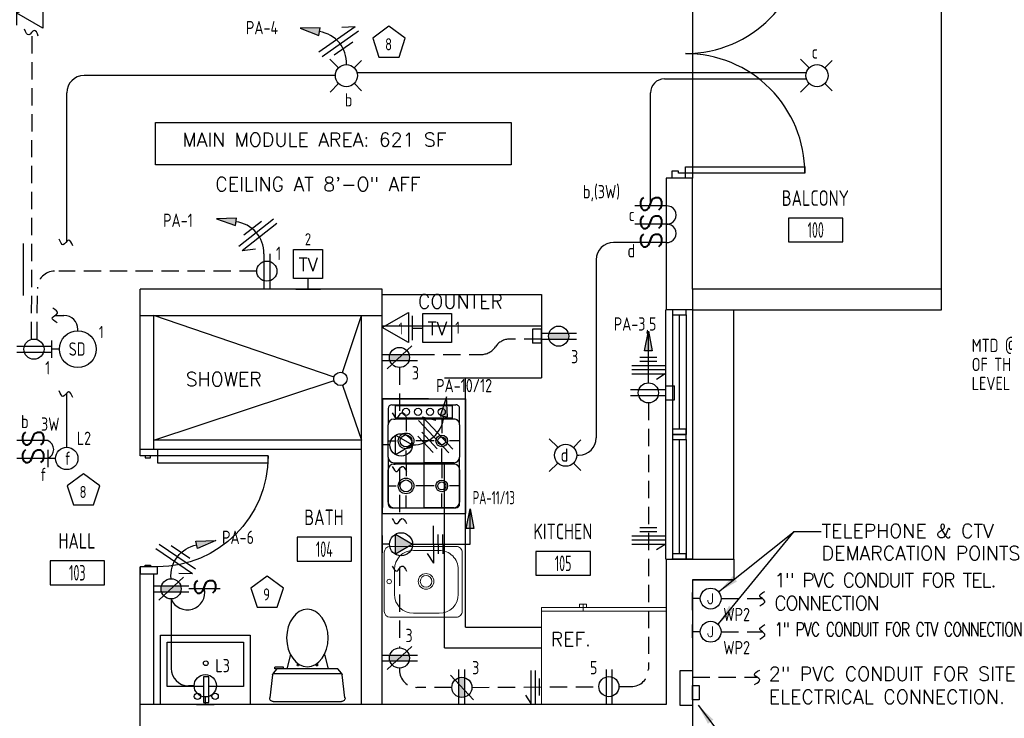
# Model space of a CAD drawing. Header units: inches. Extents: x 23373 to 33923, y 1540 to 5670.
# Tile 82 of 106: x 31812 to 32097, y 2066 to 2268. Entities that reach past the tile are written whole.
import ezdxf
from ezdxf.enums import TextEntityAlignment as Align

# ---------------------------------------------------------------- set-up
doc = ezdxf.new("R2010")
doc.units = ezdxf.units.IN
doc.header["$LTSCALE"] = 2
doc.header["$MEASUREMENT"] = 0
for name, pattern in [('DASHED', [0.75, 0.5, -0.25]), ('HIDDEN', [0.375, 0.25, -0.125]), ('HIDDEN2', [0.1875, 0.125, -0.0625])]:
    doc.linetypes.add(name, pattern=pattern)
doc.layers.get('0').update_dxf_attribs({"color": 8, "linetype": 'CONTINUOUS'})
for name, color, linetype in [('a-door', 8, 'CONTINUOUS'), ('eeCtvDist', 5, 'CONTINUOUS'), ('eeEquipment', 4, 'CONTINUOUS'), ('eeFaDist', 4, 'CONTINUOUS'), ('eeLight-LINE', 5, 'CONTINUOUS'), ('eeLightDist', 200, 'CONTINUOUS'), ('eeLightSwitches', 200, 'CONTINUOUS'), ('eeRecepDist', 120, 'CONTINUOUS'), ('eeRecepLINE', 120, 'HIDDEN'), ('eeTelDist', 5, 'CONTINUOUS'), ('EL-ANNO-TEXT', 4, 'CONTINUOUS'), ('FIXT', 8, 'CONTINUOUS'), ('G-SYMB', 1, 'CONTINUOUS'), ('LABELS', 2, 'CONTINUOUS'), ('RECEP-DIST', 120, 'HIDDEN2'), ('roof', 8, 'DASHED'), ('TEXT', 2, 'CONTINUOUS'), ('Walls', 1, 'CONTINUOUS')]:
    doc.layers.add(name, color=color, linetype=linetype)
doc.layers.add('I-FURN', color=9, linetype='CONTINUOUS', lineweight=9)
doc.styles.add('100-48', font='archstyl.shx', dxfattribs={"width": 0.9, "height": 4.8})
doc.styles.add('COMP', font='simplex.shx', dxfattribs={"height": 9})
doc.styles.add('MED', font='archstyl.shx', dxfattribs={"width": 0.8, "height": 0.125})
doc.styles.get("Standard").update_dxf_attribs({"font": 'simplex.shx'})
doc.dimstyles.new('Copy of STANDARD', dxfattribs={"dimtxt": 8, "dimasz": 3, "dimexe": 3, "dimexo": 3, "dimgap": 3, "dimtad": 1, "dimrnd": 1, "dimzin": 3, "dimdsep": 46, "dimlunit": 4, "dimtxsty": 'Standard', "dimblk": 'ARCHTICK', "dimcen": 3, "dimdle": 3, "dimadec": 0, "dimazin": 0, "dimtfac": 1, "dimtix": 1, "dimtofl": 0, "dimtmove": 1, "dimatfit": 3, "dimfxl": 3, "dimtolj": 1, "dimtzin": 0, "dimlwd": -1, "dimlwe": -1, "dimarcsym": 0})

# ---------------------------------------------------------------- blocks, each defined once
blk = doc.blocks.new('HOME RUN')
at = {"layer": 'eeRecepDist', "linetype": 'Continuous'}
blk.add_hatch(color=256, dxfattribs=at).paths.add_polyline_path([(137.539, 589.731), (137.558, 589.85), (137.5121, 589.8485)])
for p, q in [((137.558, 589.85), (137.5121, 589.8485)), ((137.5121, 589.8485), (137.539, 589.731)), ((137.539, 589.731), (137.558, 589.85))]:
    blk.add_line(p, q, dxfattribs=at)
at = {"layer": 'eeRecepDist', "linetype": 'ByBlock', "ltscale": 7}
blk.add_arc((137.7239, 589.8629), 0.1894, 99.13572, 184.12866, dxfattribs=at)
blk = doc.blocks.new('50 AMPS')
at = {"layer": 'eeRecepDist', "linetype": 'Continuous'}
for p, q in [((137.6938, 590.0498), (137.7945, 590.1086)), ((137.7945, 590.1086), (137.7953, 589.9915)), ((137.8743, 589.9973), (137.8743, 590.1024)), ((137.7953, 589.9915), (137.6938, 590.0498)), ((137.8287, 590.0498), (137.8743, 590.0498))]:
    blk.add_line(p, q, dxfattribs=at)
blk.add_circle((137.7613, 590.0498), 0.0675, dxfattribs=at)
blk = doc.blocks.new('Wires2A')
at = {"layer": 'eeRecepDist'}
for p, q in [((0, 0.1333), (0, -0.1333)), ((0.0333, 0.1333), (0.0333, -0.1333)), ((0.0333, 0.1333), (0.0768, 0.0641)), ((-0.0667, 0.0681), (-0.0667, -0.0681)), ((-0.0333, 0.0681), (-0.0333, -0.0681))]:
    blk.add_line(p, q, dxfattribs=at)
blk = doc.blocks.new('Recep-1')
at = {"layer": 'eeRecepDist', "linetype": 'Continuous'}
for p, q in [((0, 0.0176), (0.2108, 0.0176)), ((0, -0.0176), (0.2108, -0.0176))]:
    blk.add_line(p, q, dxfattribs=at)
blk.add_circle((0.1032, 0), 0.0606, dxfattribs=at)
blk = doc.blocks.new('RECEP-gf')
at = {"layer": 'eeRecepDist'}
blk.add_hatch(color=256, dxfattribs=at).paths.add_polyline_path([(137.8165, 590.8342, 0.073698), (137.8191, 590.8518, 0.073698), (137.8165, 590.8693), (137.7006, 590.8693, 0.073698), (137.698, 590.8518, 0.073698), (137.7006, 590.8342)])
at = {"layer": 'eeRecepDist', "linetype": 'Continuous'}
for p, q in [((137.6553, 590.8693), (137.8662, 590.8693)), ((137.6553, 590.8342), (137.8662, 590.8342))]:
    blk.add_line(p, q, dxfattribs=at)
blk.add_circle((137.7585, 590.8518), 0.0606, dxfattribs=at)
blk = doc.blocks.new('GF RECEP ACT')
at = {"layer": 'eeRecepDist'}
blk.add_line((137.6845, 589.8277), (137.8326, 589.9662), dxfattribs=at)
blk.add_blockref('RECEP-gf', (0, -0.9548), dxfattribs=at)
blk = doc.blocks.new('SP-SW')
at = {"layer": 'eeLightSwitches', "linetype": 'ByBlock'}
blk.add_line((0, 0), (0, 0.1873), dxfattribs=at)
blk.add_text('S', height=0.1272, dxfattribs=at).set_placement((-0.0418, 0.0268))
blk = doc.blocks.new('WALL-LGT')
at = {"layer": 'eeLightDist', "linetype": 'ByBlock'}
for p, q in [((-0.0525, 0), (0.0525, 0)), ((0, 0.0456), (0, 0))]:
    blk.add_line(p, q, dxfattribs=at)
blk.add_circle((0, 0.1131), 0.0675, dxfattribs=at)
blk = doc.blocks.new('CEIL-LGT')
at = {"layer": 'eeLightDist', "linetype": 'ByBlock'}
for p, q in [((-0.0477, 0.0477), (-0.0991, 0.0991)), ((0.047, 0.047), (0.0916, 0.0916)), ((-0.047, -0.047), (-0.0987, -0.0987)), ((0.0477, -0.0477), (0.0918, -0.0918))]:
    blk.add_line(p, q, dxfattribs=at)
blk.add_circle((0, 0), 0.0667, dxfattribs=at)
blk = doc.blocks.new('HR RECEPT')
at = {"layer": 'eeRecepDist', "linetype": 'Continuous'}
blk.add_hatch(color=256, dxfattribs=at).paths.add_polyline_path([(-0.2131, -0.2833), (-0.1716, -0.1701), (-0.2169, -0.1628)])
for p, q in [((-0.1716, -0.1701), (-0.2169, -0.1628)), ((-0.2169, -0.1628), (-0.2131, -0.2833)), ((-0.2131, -0.2833), (-0.1716, -0.1701))]:
    blk.add_line(p, q, dxfattribs=at)
at = {"layer": 'eeRecepDist', "linetype": 'ByBlock'}
blk.add_arc((-0.0063, -0.1893), 0.1894, 88.09486, 173.0878, dxfattribs=at)
blk = doc.blocks.new('WiresA')
at = {"layer": 'eeRecepDist'}
for p, q in [((0, 0.1333), (0, -0.1333)), ((0.0333, 0.1333), (0.0768, 0.0641)), ((0.0333, 0.1333), (0.0333, -0.1333)), ((-0.0333, 0.0681), (-0.0333, -0.0681))]:
    blk.add_line(p, q, dxfattribs=at)
blk = doc.blocks.new('TEL-OUT')
at = {"layer": 'eeTelDist', "linetype": 'ByBlock'}
for p, q in [((0, 0), (0.1574, 0.0909)), ((0.1574, 0.0909), (0.1574, -0.0909)), ((0.1574, -0.0909), (0, 0))]:
    blk.add_line(p, q, dxfattribs=at)
at = {"layer": 'eeTelDist'}
blk.add_line((0, -0.0725), (0, 0.0725), dxfattribs=at)
blk = doc.blocks.new('TV-out')
at = {"layer": 'eeCtvDist', "linetype": 'ByBlock'}
for p, q in [((0, 0.074), (0, -0.074)), ((0.0631, 0.0881), (0.2375, 0.0881)), ((0.0631, -0.0864), (0.0631, 0.0881)), ((0.2375, 0.0881), (0.2375, -0.0864)), ((0, 0), (0.0631, 0)), ((0.2375, -0.0864), (0.0631, -0.0864))]:
    blk.add_line(p, q, dxfattribs=at)
blk.add_text('TV', height=0.08, dxfattribs=at).set_placement((0.1512, -0.0423), align=Align.CENTER)
blk = doc.blocks.new('HR LIGHT')
at = {"layer": 'eeLightDist', "linetype": 'Continuous'}
blk.add_hatch(color=256, dxfattribs=at).paths.add_polyline_path([(-0.2131, -0.2833), (-0.1716, -0.1701), (-0.2169, -0.1628)])
for p, q in [((-0.2169, -0.1628), (-0.2131, -0.2833)), ((-0.1716, -0.1701), (-0.2169, -0.1628)), ((-0.2131, -0.2833), (-0.1716, -0.1701))]:
    blk.add_line(p, q, dxfattribs=at)
at = {"layer": 'eeLightDist', "linetype": 'ByBlock'}
blk.add_arc((-0.0063, -0.1893), 0.1894, 88.09486, 173.0878, dxfattribs=at)
blk = doc.blocks.new('Wires')
at = {"layer": 'eeLightDist'}
for p, q in [((0, 0.1333), (0, -0.1333)), ((0.0333, 0.1333), (0.0333, -0.1333)), ((0.0333, 0.1333), (0.0768, 0.0641)), ((-0.0333, 0.0681), (-0.0333, -0.0681))]:
    blk.add_line(p, q, dxfattribs=at)
blk = doc.blocks.new('30 AMPS')
at = {"layer": 'eeRecepDist'}
for p, q in [((137.6921, 589.4798), (137.7956, 589.5395)), ((137.7956, 589.5395), (137.7956, 589.42)), ((137.7956, 589.42), (137.6921, 589.4798))]:
    blk.add_line(p, q, dxfattribs=at)
at = {"layer": 'eeRecepDist', "linetype": 'Continuous'}
for p, q in [((137.8287, 589.4801), (137.8743, 589.4801)), ((137.8743, 589.4276), (137.8743, 589.5326))]:
    blk.add_line(p, q, dxfattribs=at)
blk.add_circle((137.7613, 589.4801), 0.0692, dxfattribs=at)
at = {"layer": 'eeRecepDist'}
blk.add_solid([(137.6921, 589.4798), (137.7956, 589.5395), (137.7956, 589.42)], dxfattribs=at)
blk = doc.blocks.new('Smoke-Dt')
at = {"layer": 'eeFaDist'}
blk.add_circle((0, 0), 0.1104, dxfattribs=at)
at = {"layer": 'eeFaDist', "style": '100-48', "width": 0.9}
blk.add_text('SD', height=0.08, dxfattribs=at).set_placement((-0.0548, -0.0391))
blk = doc.blocks.new('*U5')
for points in [[(0, 0), (1.5, 0), (1.5, 2), (2, 2), (2, 4), (0, 4)], [(72, 0), (70.5, 0), (70.5, 2), (70, 2), (70, 4), (72, 4)]]:
    blk.add_lwpolyline(points)
for points in [[(3.25, 0), (3.25, -34.5), (1.5, -34.5), (1.5, 0)], [(68.75, 0), (68.75, -34.5), (70.5, -34.5), (70.5, 0)]]:
    blk.add_lwpolyline(points, close=True)
for centre, start, end in [((1.5, 0), 270, 0), ((70.5, 0), 180, 270)]:
    blk.add_arc(centre, 34.5, start, end)
blk = doc.blocks.new('A$C6F230B04')
at = {"ltscale": 48}
for p, q in [((0.99, 26.61), (20.75, 26.61)), ((0.82, 18.91), (0, 25.49)), ((21.74, 25.49), (20.91, 18.91)), ((20.8, 18.63), (0.95, 18.63)), ((2.04, 17.13), (1.03, 18.41)), ((19.7, 17.13), (2.04, 17.13)), ((5.96, 13), (4.9, 17.13)), ((15.78, 13), (16.84, 17.13)), ((20.71, 18.41), (19.7, 17.13)), ((3.98, 16.63), (1.48, 16.63))]:
    blk.add_line(p, q, dxfattribs=at)
for p, q in [((1.48, 17.13), (1.48, 16.63)), ((1.87, 17.13), (1.5, 17.13)), ((3.98, 17.13), (3.98, 16.63)), ((7.9, 15.45), (7.9, 16.08)), ((8.15, 16.33), (8.15, 16.33)), ((8.4, 15.8), (8.4, 16.08)), ((13.34, 15.8), (13.34, 16.08)), ((13.59, 16.33), (13.59, 16.33)), ((13.84, 15.45), (13.84, 16.08))]:
    blk.add_line(p, q)
for centre in [(8.15, 16.09), (13.59, 16.09)]:
    blk.add_circle(centre, 0.125)
for centre, start, end in [((0.99, 25.61), 90, 187.1438), ((20.75, 25.61), 352.8562, 90), ((1.82, 19.03), 187.1438, 218.2232), ((19.92, 19.03), 321.7768, 352.8562)]:
    blk.add_arc(centre, 1, start, end, dxfattribs=at)
for centre, start, end in [((8.15, 16.08), 90, 180), ((8.15, 16.08), 0, 90), ((13.59, 16.08), 90, 180), ((13.59, 16.08), 0, 90)]:
    blk.add_arc(centre, 0.25, start, end)
blk.add_ellipse((10.87, 8.25), major_axis=(0, 8.29), ratio=0.724165)
blk = doc.blocks.new('Refrigerator-2 door - 36 in top')
for p, q in [((0, -26.999999), (36, -26.999999)), ((11, -27.999999), (11, -28.999999)), ((12, -26.999999), (12, -28.999999)), ((13, -28.999999), (13, -27.999999)), ((11, -28.999999), (13, -28.999999))]:
    blk.add_line(p, q)
blk.add_lwpolyline([(0, -27.999999), (0, 0), (36, 0), (36, -27.999999)], close=True)
blk = doc.blocks.new('AINC-ROOMID')
at = {"layer": 'G-SYMB'}
blk.add_lwpolyline([(-0.2473, -0.3519), (0.2533, -0.3519), (0.2533, -0.1607), (-0.2473, -0.1607)], close=True, dxfattribs=at)
at = {"layer": 'G-SYMB', "color": 4, "linetype": 'Continuous', "style": 'MED', "oblique": -180, "text_generation_flag": 6}
for tag, p in [('%%UROOM-ID', (0, 0.2093)), ('%%USPAN', (0, 0))]:
    blk.add_attdef(tag, text='', height=0.125, rotation=180, dxfattribs=at).set_placement(p, align=Align.MIDDLE)
at = {"layer": 'G-SYMB', "color": 4, "linetype": 'Continuous', "style": 'MED', "text_generation_flag": 6, "width": 0.75}
blk.add_attdef('R-NUM', text='', height=0.125, rotation=180, dxfattribs=at).set_placement((0.003, -0.2563), align=Align.MIDDLE)
blk = doc.blocks.new('_ArchTick')
at = {"color": 0, "linetype": 'ByBlock', "const_width": 0.15}
blk.add_lwpolyline([(-0.5, -0.5), (0.5, 0.5)], dxfattribs=at)
blk = doc.blocks.new('CAJA 4X4 LUCES')
at = {"layer": 'eeLight-LINE', "color": 8, "ltscale": 2}
for p, q in [((24065.99, 2814.84), (24061.99, 2814.84)), ((24061.99, 2812.21), (24061.99, 2814.84)), ((24065.99, 2812.21), (24065.99, 2814.84)), ((24061.99, 2812.21), (24065.99, 2812.21))]:
    blk.add_line(p, q, dxfattribs=at)

msp = doc.modelspace()

# ---------------------------------------------------------------- hatches: boundary and pattern name
at = {"layer": 'eeRecepDist', "linetype": 'Continuous'}
for points in [[(31993.70437059, 2178.17269529), (31994.80578146, 2172.4935568), (31992.60295972, 2172.4935568)], [(31942.18075608, 2126.87934291), (31943.28216695, 2121.20020442), (31941.07934521, 2121.20020442)]]:
    msp.add_hatch(color=256, dxfattribs=at).paths.add_polyline_path(points)

# ---------------------------------------------------------------- linework, layer by layer
at = {"color": 1}
for p, q in [((32078.43731049, 2190.37756781), (32078.43731049, 2310.37756781)), ((32006.43731049, 2294.37756781), (32006.43731049, 2258.37756781)), ((32006.43731049, 2258.37756781), (32006.43731049, 2222.37756781)), ((31902.85383692, 2164.94118078), (31850.81231049, 2182.75256781)), ((31905.32085851, 2166.254234), (31910.81231049, 2182.75256781)), ((31850.81231049, 2146.75256781), (31902.84912804, 2163.92493138)), ((31905.34110643, 2162.60150258), (31910.81231049, 2146.75256781)), ((31910.81231049, 2146.75256781), (31850.81231049, 2146.75256781)), ((31851.81231049, 2144.16604884), (31910.81231049, 2144.16604884))]:
    msp.add_line(p, q, dxfattribs=at)
at = {"color": 8}
for p, q in [((31916.81231049, 2188.75256781), (31962.81231049, 2188.75256781)), ((31962.81231049, 2188.75256781), (31962.81231049, 2164.75256781)), ((31934.81231049, 2164.75256781), (31962.81231049, 2164.75256781)), ((31940.81231049, 2092.75256781), (31940.81231049, 2164.75256781)), ((31930.12657733, 2158.61963691), (31916.83596121, 2158.61963691)), ((31916.83596121, 2158.61963691), (31916.83596121, 2127.30479976)), ((31916.83596121, 2158.61963691), (31940.83596121, 2158.61963691)), ((31916.83596121, 2125.54869292), (31916.83596121, 2158.61963691)), ((31916.83596121, 2158.61963691), (31940.81231049, 2158.61963691)), ((31919.59191373, 2156.96616266), (31938.05635797, 2156.96616266)), ((31940.81231049, 2158.61963691), (31940.81231049, 2125.54869292)), ((31918.48943546, 2155.86368438), (31918.48943546, 2151.17851646)), ((31920.55627827, 2156.69042151), (31937.09199343, 2156.69042151)), ((31920.55627827, 2156.69042151), (31920.55627827, 2153.10773186)), ((31937.09199343, 2153.10773186), (31937.09199343, 2156.69042151)), ((31939.15883624, 2151.17851646), (31939.15883624, 2155.86368438)), ((31918.48943546, 2141.85438062), (31918.48943546, 2151.17851646)), ((31920.14290971, 2152.83199071), (31920.55627827, 2152.83199071)), ((31937.09199343, 2153.10773186), (31920.55627827, 2153.10773186)), ((31937.09199343, 2152.83199071), (31920.55627827, 2152.83199071)), ((31923.65702881, 2152.83199071), (31923.65702881, 2149.33051582)), ((31928.82413585, 2152.83199071), (31928.82413585, 2140.20090637)), ((31933.99172921, 2152.83199071), (31933.99172921, 2148.75179984)), ((31937.50536199, 2152.83199071), (31937.09199343, 2152.83199071)), ((31939.15883624, 2151.17851646), (31939.15883624, 2141.85438062)), ((31918.48943546, 2146.5166917), (31920.84320469, 2146.5166917)), ((31931.75613475, 2146.5166917), (31926.47085294, 2146.5166917)), ((31939.15883624, 2146.5166917), (31936.22683734, 2146.5166917)), ((31923.65702881, 2140.20090637), (31923.65702881, 2143.70286758)), ((31933.99172921, 2140.20090637), (31933.99172921, 2144.28109725)), ((31918.48943546, 2141.85438062), (31918.48943546, 2128.30464544)), ((31920.14290971, 2140.20090637), (31928.82413585, 2140.20090637)), ((31920.14290971, 2139.83373783), (31920.55627827, 2139.83373783)), ((31937.09199343, 2139.83373783), (31920.55627827, 2139.83373783)), ((31923.65702881, 2139.83373783), (31923.65702881, 2136.33177662)), ((31937.50536199, 2140.20090637), (31928.82413585, 2140.20090637)), ((31928.82413585, 2139.83373783), (31928.82413585, 2127.20216717)), ((31933.99172921, 2139.83373783), (31933.99172921, 2135.75306063)), ((31937.50536199, 2139.83373783), (31937.09199343, 2139.83373783)), ((31939.15883624, 2128.30464544), (31939.15883624, 2141.85438062)), ((31918.48943546, 2128.85564142), (31918.48943546, 2138.17977726)), ((31939.15883624, 2138.17977726), (31939.15883624, 2128.85564142)), ((31918.48943546, 2133.5179525), (31920.84320469, 2133.5179525)), ((31931.75613475, 2133.5179525), (31926.47085294, 2133.5179525)), ((31933.99172921, 2127.20216717), (31933.99172921, 2131.28235805)), ((31939.15883624, 2133.5179525), (31936.22683734, 2133.5179525)), ((31923.65702881, 2127.20216717), (31923.65702881, 2130.70412837)), ((31916.83596121, 2125.54869292), (31940.81231049, 2125.54869292)), ((31919.59191373, 2127.20216717), (31938.05635797, 2127.20216717)), ((31920.14290971, 2127.20216717), (31928.82413585, 2127.20216717)), ((31937.50536199, 2127.20216717), (31928.82413585, 2127.20216717)), ((31940.81231049, 2092.75256781), (31962.81231049, 2092.75256781))]:
    msp.add_line(p, q, dxfattribs=at)
at = {"color": 1}
msp.add_circle((31904.71181232, 2164.42443609), 1.92849622, dxfattribs=at)
at = {"color": 8}
for centre, radius in [((31923.65702881, 2154.89931984), 1.02424463), ((31927.12932474, 2154.89931984), 1.02424463), ((31930.60162067, 2154.89931984), 1.02424463), ((31933.99172921, 2154.89931984), 1.02424463), ((31923.65702881, 2146.5166917), 2.26271629), ((31923.65702881, 2146.5166917), 1.71153551), ((31933.99172921, 2146.5166917), 1.68421428), ((31933.99172921, 2146.5166917), 1.1330335), ((31923.65702881, 2133.5179525), 2.26271629), ((31923.65702881, 2133.5179525), 1.71153551), ((31933.99172921, 2133.5179525), 1.68421428), ((31933.99172921, 2133.5179525), 1.1330335)]:
    msp.add_circle(centre, radius, dxfattribs=at)
for centre, radius, start, end in [((31919.59191373, 2155.86368438), 1.10236156, 90, 180), ((31938.05635797, 2155.86368438), 1.10236156, 0, 90.0000025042), ((31920.14290971, 2151.17851646), 1.65354234, 90.0000025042, 180), ((31937.50536199, 2151.17851646), 1.65354234, 0, 90.0000025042), ((31920.14290971, 2141.85438062), 1.65354234, 180, 270), ((31920.14290971, 2138.17977726), 1.65354234, 90.0000025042, 180), ((31937.50536199, 2138.17977726), 1.65354234, 0, 90.0000025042), ((31937.50536199, 2141.85438062), 1.65354234, 270, 0), ((31920.14290971, 2128.85564142), 1.65354234, 180, 270), ((31937.50536199, 2128.85564142), 1.65354234, 270, 0), ((31919.59191373, 2128.30464544), 1.10236156, 180, 270), ((31938.05635797, 2128.30464544), 1.10236156, 270, 0)]:
    msp.add_arc(centre, radius, start, end, dxfattribs=at)
at = {"layer": 'a-door'}
for p, q in [((31998.65885245, 2184.37756778), (31998.65885377, 2148.37756778)), ((32000.62480983, 2182.87756781), (32000.62480983, 2148.37756981)), ((32002.62480983, 2182.87756781), (32002.62480983, 2149.87756981)), ((32004.62480983, 2182.87756781), (32004.62480983, 2148.37756981)), ((32006.43731049, 2184.37756781), (32006.43731049, 2148.37756781)), ((32018.43731049, 2112.37756781), (32018.43731049, 2184.37756781)), ((31998.65885377, 2148.37756781), (31998.6588551, 2112.37756781)), ((32006.43731049, 2148.37756781), (32006.43731049, 2112.37756781)), ((32000.62480983, 2146.87756781), (32000.62480983, 2112.37756981)), ((32002.62480983, 2146.87756781), (32002.62480983, 2113.87756981)), ((32004.62480983, 2146.87756781), (32004.62480983, 2112.37756981))]:
    msp.add_line(p, q, dxfattribs=at)
for points in [[(32000.62480983, 2184.37756781), (32000.62480983, 2182.87756781), (32004.62480983, 2182.87756781), (32004.62480983, 2184.37756781)], [(32000.62480983, 2149.87756981), (32000.62480983, 2148.37756981), (32004.62480983, 2148.37756981), (32004.62480983, 2149.87756981)], [(32000.62480983, 2148.37756781), (32000.62480983, 2146.87756781), (32004.62480983, 2146.87756781), (32004.62480983, 2148.37756781)], [(32000.62480983, 2113.87756981), (32000.62480983, 2112.37756981), (32004.62480983, 2112.37756981), (32004.62480983, 2113.87756981)]]:
    msp.add_lwpolyline(points, close=True, dxfattribs=at)
at = {"layer": 'a-door', "linetype": 'Continuous', "lineweight": -3}
for points in [[(31846.81231049, 2142.16604884), (31846.81231049, 2144.16604884), (31851.81231049, 2144.16604884), (31851.81231049, 2142.16604884)], [(31848.31231049, 2142.16604884), (31848.31231049, 2141.66604884), (31849.81231049, 2141.66604884), (31849.81231049, 2142.16604884)], [(31851.81231049, 2142.16604884), (31851.81231049, 2140.16604884), (31883.81231049, 2140.16604884), (31883.81231049, 2142.16604884)], [(31846.81231049, 2110.16604884), (31846.81231049, 2108.16604884), (31851.81231049, 2108.16604884), (31851.81231049, 2110.16604884)], [(31848.31231049, 2110.16604884), (31848.31231049, 2110.66604884), (31849.81231049, 2110.66604884), (31849.81231049, 2110.16604884)]]:
    msp.add_lwpolyline(points, close=True, dxfattribs=at)
at = {"layer": 'a-door', "linetype": 'Continuous', "lineweight": -3, "extrusion": (0, 0, -1)}
msp.add_arc((-31851.81231049, 2142.16604884), 32, 180, 270, dxfattribs=at)
at = {"layer": 'eeCtvDist', "linetype": 'ByBlock'}
for p, q in [((31891.18533977, 2201.77972339), (31899.55966744, 2201.77972339)), ((31891.18533977, 2193.40539572), (31891.18533977, 2201.77972339)), ((31899.55966744, 2201.77972339), (31899.55966744, 2193.40539572)), ((31899.55966744, 2193.40539572), (31891.18533977, 2193.40539572)), ((31895.37250361, 2190.37756781), (31895.37250361, 2193.40539572)), ((31891.82164667, 2190.37756781), (31898.92336054, 2190.37756781))]:
    msp.add_line(p, q, dxfattribs=at)
at = {"layer": 'eeEquipment'}
for p, q in [((31813.02030458, 2203.56178031), (31813.02030458, 2188.52260077)), ((32002.84199771, 2070.04771758), (32002.84314032, 2080.17643612)), ((32002.84314032, 2080.17643612), (32006.4378818, 2080.17593082)), ((32006.4378818, 2080.17593082), (32006.43673919, 2070.04721228)), ((32006.43673919, 2070.04721228), (32002.84199771, 2070.04771758))]:
    msp.add_line(p, q, dxfattribs=at)
msp.add_lwpolyline([(32006.4371082, 2071.7037662), (32006.43751279, 2075.8632629), (32008.35471785, 2075.8629934), (32008.35431326, 2071.70349671)], close=True, dxfattribs=at)
at = {"layer": 'eeFaDist', "ltscale": 2}
for p, q in [((31822.19776462, 2182.71244909), (31824.81657232, 2182.71244909)), ((31828.81657232, 2178.30244076), (31828.81657232, 2178.71244909))]:
    msp.add_line(p, q, dxfattribs=at)
at = {"layer": 'eeFaDist'}
for p, q in [((31821.32757902, 2170.48077289), (31821.32757902, 2175.52341913)), ((31823.51622757, 2173.00209601), (31821.32757902, 2173.00209601))]:
    msp.add_line(p, q, dxfattribs=at)
at = {"layer": 'eeFaDist', "ltscale": 2}
msp.add_arc((31824.81657232, 2178.71244909), 4, 0, 90, dxfattribs=at)
at = {"layer": 'eeFaDist', "ltscale": 10}
msp.add_spline([(31822.839717, 2180.60084028), (31821.42873625, 2182.05366568), (31822.96678615, 2183.37122813), (31821.5558054, 2184.82405352)], degree=3, dxfattribs=at)
at = {"layer": 'eeLight-LINE', "ltscale": 10}
for p, q in [((31903.23731129, 2252.00256737), (31830.60562004, 2252.00256737)), ((31909.63731103, 2252.9055202), (32039.36734708, 2252.9055202)), ((31998.31628639, 2251.043446), (32039.38442901, 2251.043446)), ((31825.60562004, 2203.95378535), (31825.60562004, 2247.00256737)), ((31994.31628639, 2214.37756781), (31994.31628639, 2247.043446)), ((31825.60562004, 2144.68819518), (31825.60562004, 2160.23279997)), ((31855.76690941, 2100.88329664), (31855.76690941, 2080.80414741)), ((31862.42334473, 2075.80414741), (31860.76690941, 2075.80414741))]:
    msp.add_line(p, q, dxfattribs=at)
at = {"layer": 'eeLight-LINE', "color": 8}
for p, q in [((31962.81223026, 2175.90923183), (31962.81239073, 2177.59590379)), ((31998.65877309, 2161.2206266), (31998.65861262, 2159.53395463))]:
    msp.add_line(p, q, dxfattribs=at)
at = {"layer": 'eeLight-LINE', "ltscale": 10}
for centre, radius, start, end in [((31830.60562004, 2247.00256737), 5, 90, 180), ((31998.31628639, 2247.043446), 4, 90, 180), ((31999.0903435, 2211.73718319), 2.65498273, 263.9888954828, 96.0111045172), ((31999.0903435, 2206.45641394), 2.65498273, 263.9888954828, 96.0111045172), ((31819.01394724, 2144.02107539), 2.82250115, 294.3800619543, 65.6199380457), ((31860.45572589, 2102.8084253), 5.06864088, 202.3220139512, 11.1783294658), ((31860.76690941, 2080.80414741), 5, 180, 270)]:
    msp.add_arc(centre, radius, start, end, dxfattribs=at)
for points in [[(31827.36616384, 2202.85139046), (31826.16177734, 2204.47958624), (31824.61191871, 2203.17593501), (31823.40753222, 2204.80413079)], [(31827.36616384, 2159.02697874), (31826.16177734, 2160.65517452), (31824.61191871, 2159.35152329), (31823.40753222, 2160.97971907)]]:
    msp.add_spline(points, degree=3, dxfattribs=at)
at = {"layer": 'eeLightSwitches', "ltscale": 2}
for p, q in [((31989.82058055, 2203.81602932), (31983.62025585, 2203.81602932)), ((31978.62025585, 2198.81602932), (31978.62009671, 2147.37756781)), ((31973.01230749, 2142.37756781), (31973.62009671, 2142.37756781))]:
    msp.add_line(p, q, dxfattribs=at)
for centre, start, end in [((31983.62025585, 2198.81602932), 90, 180), ((31973.62009671, 2147.37756781), 270, 0)]:
    msp.add_arc(centre, 5, start, end, dxfattribs=at)
at = {"layer": 'eeRecepDist', "linetype": 'Continuous'}
for p, q in [((31992.60295972, 2172.4935568), (31993.70437059, 2178.17269529)), ((31993.70437059, 2178.17269529), (31994.80578146, 2172.4935568)), ((31994.80578146, 2172.4935568), (31992.60295972, 2172.4935568)), ((31941.07934521, 2121.20020442), (31942.18075608, 2126.87934291)), ((31942.18075608, 2126.87934291), (31943.28216695, 2121.20020442)), ((31943.28216695, 2121.20020442), (31941.07934521, 2121.20020442))]:
    msp.add_line(p, q, dxfattribs=at)
at = {"layer": 'eeRecepDist'}
for p, q in [((31998.50219019, 2168.23225457), (31988.9022041, 2168.21590791)), ((31996.14972335, 2170.62825232), (31991.24649761, 2170.61990321)), ((31996.15176668, 2169.42825405), (31991.24854095, 2169.41990495)), ((31998.50423352, 2167.03225631), (31988.90424744, 2167.01590965)), ((31998.50627685, 2165.83225805), (31988.90629077, 2165.81591139)), ((31931.68157204, 2111.18792938), (31931.63452929, 2121.98782693)), ((31996.15368215, 2121.41262496), (31991.25045642, 2121.40427585)), ((31996.15572548, 2120.21262669), (31991.25249975, 2120.20427759)), ((31933.01968097, 2113.92077715), (31932.99565372, 2119.43686177)), ((31934.36966816, 2113.9266575), (31934.34564092, 2119.44274212)), ((31998.504087, 2119.0166237), (31988.90410092, 2119.00027704)), ((31998.50613033, 2117.81662544), (31988.90614425, 2117.80027878)), ((31998.50817366, 2116.61662718), (31988.90818758, 2116.60028052)), ((31998.50817366, 2116.61662718), (31996.01905875, 2115.04613011)), ((31931.68157204, 2111.18792938), (31929.90733987, 2113.98348639)), ((32006.43731049, 2099.22000867), (32006.43731049, 2102.7369863)), ((32006.43731049, 2097.59492888), (32006.43731049, 2101.11190651)), ((32008.68539931, 2100.97849749), (32006.43731049, 2100.97849749)), ((32006.43731049, 2089.96963478), (32006.43731049, 2093.48661242)), ((32006.43731049, 2089.63983877), (32006.43731049, 2093.1568164)), ((32008.68539931, 2091.39832759), (32006.43731049, 2091.39832759)), ((31959.86484152, 2070.63494664), (31959.84849486, 2080.23493272)), ((31961.06483978, 2070.63698997), (31961.04849312, 2080.23697605)), ((31962.26287481, 2072.97757575), (31962.2545257, 2077.88080149)), ((31959.86484152, 2070.63494664), (31958.29434446, 2073.12406155))]:
    msp.add_line(p, q, dxfattribs=at)
for centre in [(32011.70164856, 2100.97632096), (32011.70164856, 2091.39615107)]:
    msp.add_circle(centre, 3.01625004, dxfattribs=at)
at = {"layer": 'eeRecepLINE', "ltscale": 10}
for p, q in [((31815.45948867, 2175.91031956), (31815.63562828, 2264.66070798)), ((31880.52956834, 2195.5431971), (31823.37400665, 2195.5431971)), ((31817.0917304, 2175.91031956), (31817.1240165, 2190.5531204)), ((31962.81239073, 2175.90923182), (31953.64761429, 2175.90923182)), ((31926.93242256, 2171.46297289), (31945.33160802, 2171.46297289)), ((31921.76693616, 2167.7118847), (31921.76690941, 2153.92279891)), ((31993.70409396, 2157.47000977), (31993.70409396, 2080.5428043)), ((31921.76690941, 2138.41453246), (31921.76690941, 2123.35780172)), ((31921.76690941, 2109.64408048), (31921.76690941, 2086.71471558)), ((32014.7178986, 2100.97632096), (32026.63165515, 2100.96280786)), ((32014.7178986, 2091.39615107), (32026.63165515, 2091.38263796)), ((31921.76690941, 2080.89921117), (31921.76690941, 2080.33216673)), ((32006.43766846, 2078.28479941), (32025.15778638, 2078.26356624)), ((31936.90455829, 2075.33216673), (31926.76690941, 2075.33216673)), ((31942.7200627, 2075.33216673), (31979.39330581, 2075.52796848)), ((31985.20877093, 2075.5428043), (31988.70409396, 2075.5428043))]:
    msp.add_line(p, q, dxfattribs=at)
at = {"layer": 'eeRecepLINE', "linetype": 'Continuous'}
for p, q in [((31993.70413916, 2163.28551417), (31993.70437059, 2178.17269529)), ((31942.18075608, 2116.67881946), (31942.18075608, 2126.87934291)), ((31925.56031743, 2116.67881946), (31942.18075608, 2116.67881946))]:
    msp.add_line(p, q, dxfattribs=at)
at = {"layer": 'eeRecepLINE', "ltscale": 10}
for centre, start, end in [((31822.12400665, 2190.5431971), 90, 179.8862873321), ((31953.64761429, 2170.90923182), 90, 146.263513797), ((31945.33160802, 2176.46297289), 270, 326.2635137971), ((31926.76690941, 2080.33216673), 180, 270), ((31988.70409396, 2080.5428043), 270, 0)]:
    msp.add_arc(centre, 5, start, end, dxfattribs=at)
at = {"layer": 'eeRecepLINE', "linetype": 'Continuous'}
for points in [[(31817.39617208, 2263.44472156), (31816.19178559, 2265.07291734), (31814.64192696, 2263.76926611), (31813.43754046, 2265.39746189)], [(31919.68693173, 2154.66082835), (31921.07358196, 2153.18476282), (31922.46023218, 2154.66082835), (31923.84688241, 2153.18476282)], [(31919.68693173, 2139.1525619), (31921.07358196, 2137.67649637), (31922.46023218, 2139.1525619), (31923.84688241, 2137.67649637)], [(31919.68693173, 2124.09583117), (31921.07358196, 2122.61976563), (31922.46023218, 2124.09583117), (31923.84688241, 2122.61976563)], [(31919.68693173, 2110.38210992), (31921.07358196, 2108.90604439), (31922.46023218, 2110.38210992), (31923.84688241, 2108.90604439)], [(32025.90458255, 2098.87511011), (32027.38064808, 2100.26176033), (32025.90458255, 2101.64841056), (32027.38064808, 2103.03506078)], [(32025.90458255, 2089.29494021), (32027.38064808, 2090.68159043), (32025.90458255, 2092.06824066), (32027.38064808, 2093.45489088)], [(32024.39514865, 2076.18358856), (32025.87121418, 2077.57023878), (32024.39514865, 2078.95688901), (32025.87121418, 2080.34353923)]]:
    msp.add_spline(points, degree=3, dxfattribs=at)
at = {"layer": 'FIXT'}
for p, q in [((31852.66127579, 2090.37756781), (31878.66127579, 2090.37756781)), ((31852.66127579, 2070.37756781), (31852.66127579, 2090.37756781)), ((31878.66127579, 2090.37756781), (31878.66127579, 2070.37756781)), ((31854.66127579, 2088.37756781), (31876.66127579, 2088.37756781)), ((31854.66127579, 2075.62359411), (31854.66127579, 2088.37756781)), ((31876.66127579, 2088.37756781), (31876.66127579, 2075.62359411)), ((31865.11500786, 2078.40752166), (31865.11500786, 2070.96697899)), ((31866.71708307, 2078.40752166), (31865.11500786, 2078.40752166)), ((31866.71708307, 2070.96697899), (31866.71708307, 2078.40752166)), ((31865.11500786, 2075.62359411), (31854.66127579, 2075.62359411)), ((31876.66127579, 2075.62359411), (31866.71708307, 2075.62359411)), ((31865.11500786, 2070.96697899), (31866.71708307, 2070.96697899))]:
    msp.add_line(p, q, dxfattribs=at)
for centre, radius in [((31865.80160083, 2082.29948322), 0.68659297), ((31863.39852544, 2072.74130344), 0.91544482), ((31868.49075038, 2072.74130344), 0.91544482)]:
    msp.add_circle(centre, radius, dxfattribs=at)
at = {"layer": 'I-FURN', "color": 8}
for p, q in [((31917.37193292, 2114.35206468), (31917.37193292, 2097.25684656)), ((31919.0254558, 2116.00560701), (31938.22067566, 2116.00553893)), ((31925.819113, 2114.90306066), (31933.26005351, 2114.90306066)), ((31939.87424717, 2114.35206468), (31939.87421799, 2097.26486441)), ((31920.30727603, 2102.2257763), (31920.30727603, 2109.39115561)), ((31938.77186616, 2109.39115561), (31938.77186616, 2102.2257763)), ((31919.0254558, 2095.61132489), (31938.22067566, 2095.61139298)), ((31933.26005838, 2096.71387125), (31925.81911786, 2096.71387125))]:
    msp.add_line(p, q, dxfattribs=at)
for centre, radius in [((31918.77644307, 2105.8863971), 0.65410217), ((31929.44701919, 2105.95179021), 2.26001238), ((31929.44701919, 2105.95179021), 1.68200641)]:
    msp.add_circle(centre, radius, dxfattribs=at)
for centre, radius, start, end in [((31919.0254558, 2114.35206468), 1.65354234, 90.0000025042, 180), ((31925.819113, 2109.39115561), 5.51180779, 90.0000025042, 180), ((31933.26005838, 2109.39115561), 5.51180779, 0, 90.0000100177), ((31938.22067566, 2114.35206468), 1.65354234, 0, 90.0000100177), ((31925.81911786, 2102.2257763), 5.51180779, 180, 270), ((31933.26005838, 2102.2257763), 5.51180779, 270, 0), ((31919.0254558, 2097.26486723), 1.65354234, 180, 269.9999974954), ((31938.22067566, 2097.26486723), 1.65354234, 269.9999899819, 0)]:
    msp.add_arc(centre, radius, start, end, dxfattribs=at)
at = {"layer": 'RECEP-DIST', "linetype": 'Continuous'}
for points in [[(31918.73032849, 2266.28905718), (31914.02375582, 2262.86953198), (31915.82150661, 2257.33662397), (31921.63915036, 2257.33662397), (31923.43690115, 2262.86953198)], [(31830.43691038, 2137.00037278), (31825.73033771, 2133.58084758), (31827.5280885, 2128.04793958), (31833.34573225, 2128.04793958), (31835.14348304, 2133.58084758)], [(31883.51352979, 2107.40579207), (31878.80695713, 2103.98626687), (31880.60470791, 2098.45335887), (31886.42235167, 2098.45335887), (31888.22010245, 2103.98626687)]]:
    msp.add_lwpolyline(points, close=True, dxfattribs=at)
at = {"layer": 'roof', "ltscale": 53}
for p, q in [((31916.59482468, 2179.71127493), (31962.59482468, 2179.71127493)), ((31934.81231049, 2086.75256781), (31934.81231049, 2164.75256781)), ((31934.81231049, 2086.75256781), (31962.81231049, 2086.75256781))]:
    msp.add_line(p, q, dxfattribs=at)
at = {"layer": 'TEXT', "color": 2}
msp.add_lwpolyline([(31851.22432098, 2238.43742427), (31954.09086934, 2238.43742427), (31954.09086934, 2226.22888947), (31851.22432098, 2226.22888947)], close=True, dxfattribs=at)
at = {"layer": 'Walls'}
for p, q in [((31998.81231049, 2222.37756781), (31998.81231049, 2184.37756781)), ((32006.43731049, 2222.37756781), (31998.81231049, 2222.37756781)), ((32006.43731049, 2190.37756781), (32006.43731049, 2222.37756781)), ((31916.81231049, 2190.37756781), (31846.81231049, 2190.37756781)), ((31846.81231049, 2182.75256781), (31846.81231049, 2190.37756781)), ((31846.81231049, 2142.16604884), (31846.81231049, 2188.75256781)), ((31916.81231049, 2182.75256781), (31916.81231049, 2190.37756781)), ((31916.81231049, 2070.37756781), (31916.81231049, 2188.75256781)), ((32078.43731049, 2190.37756781), (32006.43731049, 2190.37756781)), ((32006.43731049, 2190.37756781), (32006.43731049, 2184.37756781)), ((32078.43731049, 2184.37756781), (32078.43731049, 2190.37756781)), ((31846.81231049, 2182.75256781), (31916.81231049, 2182.75256781)), ((31850.81231049, 2144.16604884), (31850.81231049, 2182.75256781)), ((31910.81231049, 2070.37756781), (31910.81231049, 2182.75256781)), ((32006.43731049, 2184.37756781), (31998.81231049, 2184.37756781)), ((32006.43731049, 2184.37756781), (32078.43731049, 2184.37756781)), ((31998.81231049, 2112.37756781), (31998.81231049, 2070.37756781)), ((31998.81231049, 2112.37756781), (32006.43731049, 2112.37756781)), ((32006.43731049, 2112.37756781), (32000.43731182, 2112.37756781)), ((32006.43731049, 2112.37756781), (32018.43731049, 2112.37756781)), ((32018.43731049, 2112.37756781), (32018.43731049, 2106.37756781)), ((31846.81231049, 2070.37756781), (31846.81231049, 2110.16604884)), ((31850.81231049, 2070.37756781), (31850.81231049, 2108.16604884)), ((32006.43731049, 2106.37756781), (32018.43731049, 2106.37756781)), ((32018.43731049, 2106.37756781), (32006.43731049, 2106.37756781)), ((32006.43731049, 2106.37756781), (32006.43731049, 2062.75256781)), ((31910.81231049, 2070.37756781), (31846.81231049, 2070.37756781)), ((31846.81231049, 2062.75256781), (31846.81231049, 2070.37756781)), ((31998.81231049, 2070.37756781), (31910.81231049, 2070.37756781))]:
    msp.add_line(p, q, dxfattribs=at)

# ---------------------------------------------------------------- block references
ref = msp.add_blockref('AINC-ROOMID', (32041.96277624, 2216.64352376), dxfattribs=dict(xscale=-31.40809428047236, yscale=-35.94597718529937, zscale=31.40809428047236, rotation=180))
ref.add_attrib('%%USPAN', 'BALCONY', dxfattribs={"layer": 'G-SYMB', "color": 4, "linetype": 'Continuous', "height": 4.493247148, "rotation": 180, "style": 'MED', "text_generation_flag": 6, "width": 0.873758}).set_placement((32041.96277624, 2216.64352376), align=Align.MIDDLE)
ref.add_attrib('R-NUM', '100', dxfattribs={"layer": 'G-SYMB', "color": 4, "linetype": 'Continuous', "height": 4.493247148, "rotation": 180, "style": 'MED', "text_generation_flag": 6, "width": 0.655319}).set_placement((32042.056246, 2207.43057901), align=Align.MIDDLE)
ref = msp.add_blockref('AINC-ROOMID', (31899.96206436, 2124.45444426), dxfattribs=dict(xscale=-31.40809428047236, yscale=-35.94597718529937, zscale=31.40809428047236, rotation=180))
ref.add_attrib('%%USPAN', 'BATH', dxfattribs={"layer": 'G-SYMB', "color": 4, "linetype": 'Continuous', "height": 4.493247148, "rotation": 180, "style": 'MED', "text_generation_flag": 6, "width": 0.873758}).set_placement((31899.96206436, 2124.45444426), align=Align.MIDDLE)
ref.add_attrib('R-NUM', '104', dxfattribs={"layer": 'G-SYMB', "color": 4, "linetype": 'Continuous', "height": 4.493247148, "rotation": 180, "style": 'MED', "text_generation_flag": 6, "width": 0.655319}).set_placement((31900.05553412, 2115.24149951), align=Align.MIDDLE)
ref = msp.add_blockref('AINC-ROOMID', (31968.97218599, 2120.36664541), dxfattribs=dict(xscale=-31.40809428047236, yscale=-35.94597718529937, zscale=31.40809428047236, rotation=180))
ref.add_attrib('%%USPAN', 'KITCHEN', dxfattribs={"layer": 'G-SYMB', "color": 4, "linetype": 'Continuous', "height": 4.493247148, "rotation": 180, "style": 'MED', "text_generation_flag": 6, "width": 0.873758}).set_placement((31968.97218599, 2120.36664541), align=Align.MIDDLE)
ref.add_attrib('R-NUM', '105', dxfattribs={"layer": 'G-SYMB', "color": 4, "linetype": 'Continuous', "height": 4.493247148, "rotation": 180, "style": 'MED', "text_generation_flag": 6, "width": 0.655319}).set_placement((31969.06565575, 2111.15370066), align=Align.MIDDLE)
ref = msp.add_blockref('AINC-ROOMID', (31828.57297987, 2117.63923094), dxfattribs=dict(xscale=-31.40809428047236, yscale=-35.94597718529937, zscale=31.40809428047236, rotation=180))
ref.add_attrib('%%USPAN', 'HALL', dxfattribs={"layer": 'G-SYMB', "color": 4, "linetype": 'Continuous', "height": 4.493247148, "rotation": 180, "style": 'MED', "text_generation_flag": 6, "width": 0.873758}).set_placement((31828.57297987, 2117.63923094), align=Align.MIDDLE)
ref.add_attrib('R-NUM', '103', dxfattribs={"layer": 'G-SYMB', "color": 4, "linetype": 'Continuous', "height": 4.493247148, "rotation": 180, "style": 'MED', "text_generation_flag": 6, "width": 0.655319}).set_placement((31828.66644963, 2108.42628619), align=Align.MIDDLE)
at = {"layer": 'a-door', "color": 2, "linetype": 'Continuous', "lineweight": -3, "rotation": 89.99999999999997}
msp.add_blockref('*U5', (32004.43731182, 2222.37756781), dxfattribs=at)
at = {"layer": 'eeCtvDist', "xscale": 48, "yscale": 48, "zscale": 48}
msp.add_blockref('TV-out', (31925.45268036, 2179.10957821), dxfattribs=at)
at = {"layer": 'eeEquipment'}
for name, p, xscale, yscale, zscale, rotation in [('HOME RUN', (43038.73607303, 29021.65744235), 47.99999999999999, 47.99999999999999, 47.99999999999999, 170.6705841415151), ('50 AMPS', (38534.80406812, 30467.72573786), 48, 48, 48, 180), ('30 AMPS', (38534.7804174, 30411.70706341), 48, 48, 48, 180)]:
    msp.add_blockref(name, p, dxfattribs=dict(at, xscale=xscale, yscale=yscale, zscale=zscale, rotation=rotation))
at = {"layer": 'eeFaDist', "xscale": 48, "yscale": 48, "zscale": 48}
msp.add_blockref('Smoke-Dt', (31828.81657232, 2173.00209601), dxfattribs=at)
at = {"layer": 'eeLight-LINE'}
for name, p, xscale, yscale, zscale, rotation in [('Wires', (31904.65218447, 2261.14026715), -48.00000000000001, 48, 48, 304.9112682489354), ('HR LIGHT', (31906.43731116, 2255.20256724), 48.00000000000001, 48.00000000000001, 48.00000000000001, 268.6959708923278)]:
    msp.add_blockref(name, p, dxfattribs=dict(at, xscale=xscale, yscale=yscale, zscale=zscale, rotation=rotation))
for p, rotation in [((34775.02329971, -21887.23704625), 89.99999999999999), ((29186.44770364, 26224.36690467), 270)]:
    msp.add_blockref('CAJA 4X4 LUCES', p, dxfattribs=dict(at, rotation=rotation))
at = {"layer": 'eeLightDist', "xscale": 48, "yscale": 48, "zscale": 48}
for name, p in [('CEIL-LGT', (31906.43731116, 2252.00256737)), ('CEIL-LGT', (32042.43731049, 2252.00256737)), ('CEIL-LGT', (31969.81230762, 2142.37756781)), ('WALL-LGT', (31865.66127579, 2070.37756781))]:
    msp.add_blockref(name, p, dxfattribs=at)
at = {"layer": 'eeLightDist', "xscale": 48, "yscale": 48, "zscale": 48, "rotation": 270}
msp.add_blockref('WALL-LGT', (31820.17904044, 2141.45026413), dxfattribs=at)
at = {"layer": 'eeLightSwitches', "xscale": 48, "yscale": 48, "zscale": 48, "rotation": 90}
for p in [(31998.81231049, 2214.37756781), (31998.81231049, 2209.09679856), (31998.81231049, 2203.81602932), (31820.17904044, 2146.59188666), (31820.17904044, 2141.45026413), (31869.92407227, 2103.79104884)]:
    msp.add_blockref('SP-SW', p, dxfattribs=at)
at = {"layer": 'eeRecepDist', "zscale": 48}
for name, p, xscale, yscale, rotation in [('HR RECEPT', (31882.5928845, 2200.54814871), 48, 48, 270.6482925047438), ('Recep-1', (31883.43779188, 2200.49751937), 48, 48, 269.9945491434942), ('Recep-1', (31811.18723026, 2173.00303873), 48, 48, 359.9945491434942), ('Recep-1', (31998.65869285, 2160.37729061), 48, 48, 179.9945491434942), ('HR RECEPT', (31855.76690941, 2106.69880105), -47.99999999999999, 47.99999999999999, 93.39517795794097), ('Recep-1', (31982.3014901, 2080.49767983), 48, 48, 269.9945491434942)]:
    msp.add_blockref(name, p, dxfattribs=dict(at, xscale=xscale, yscale=yscale, rotation=rotation))
at = {"layer": 'eeRecepDist', "xscale": 48, "yscale": 48, "zscale": 48}
msp.add_blockref('RECEP-gf', (25355.35660175, -26184.13283385), dxfattribs=at)
at = {"layer": 'eeRecepLINE'}
for name, p, xscale, yscale, zscale, rotation in [('WiresA', (31880.34054439, 2206.73929843), -48.00000000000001, 47.99999999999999, 48, 128.08351054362), ('Wires2A', (31993.70424048, 2167.02408298), 36, 36, 36, 270.0975619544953), ('Wires2A', (31931.6487649, 2147.70099011), 48, 48, 48, 42.99963938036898), ('WiresA', (31857.57708463, 2113.03335995), 47.99999999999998, 47.99999999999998, 47.99999999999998, 235.7502708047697)]:
    msp.add_blockref(name, p, dxfattribs=dict(at, xscale=xscale, yscale=yscale, zscale=zscale, rotation=rotation))
at = {"layer": 'eeTelDist', "xscale": 48, "yscale": 48, "zscale": 48}
for name, p in [('TEL-OUT', (31811.18731049, 2270.08252084)), ('TEL-OUT', (31916.81239073, 2179.26427628)), ('GF RECEP ACT', (25309.35660175, -26144.43324727)), ('GF RECEP ACT', (25243.35652152, -26211.26183534)), ('GF RECEP ACT', (25309.35652152, -26231.24592081))]:
    msp.add_blockref(name, p, dxfattribs=at)
at = {"layer": 'eeTelDist', "xscale": 48, "yscale": 48, "zscale": 48, "rotation": 90}
msp.add_blockref('GF RECEP ACT', (60254.86519467, -4537.07822116), dxfattribs=at)
at = {"layer": 'FIXT', "xscale": -1, "rotation": 180}
msp.add_blockref('A$C6F230B04', (31884.28664263, 2097.84013928), dxfattribs=at)
at = {"layer": 'I-FURN', "color": 8, "xscale": -1, "rotation": 180}
msp.add_blockref('Refrigerator-2 door - 36 in top', (31962.81231049, 2070.37756781), dxfattribs=at)

# ---------------------------------------------------------------- texts
at = {"layer": 'eeCtvDist', "color": 4, "style": '100-48', "width": 0.9}
for s, p in [('2', (31894.41488411, 2203.01615457)), ('1', (31834.92679522, 2176.21125054)), ('1', (31921.49084869, 2177.22150554)), ('1', (31937.89156259, 2177.46608668))]:
    msp.add_text(s, height=3.48769622, dxfattribs=at).set_placement(p)
at = {"layer": 'eeCtvDist', "color": 4, "linetype": 'ByBlock'}
msp.add_text('TV', height=3.84, dxfattribs=at).set_placement((31895.3765279, 2195.55364141), align=Align.CENTER)
at = {"layer": 'eeLight-LINE', "color": 4, "style": '100-48', "width": 0.9}
for s, p in [('PA-4', (31877.40681054, 2263.94805915)), ('c', (32040.88745994, 2256.91848796)), ('b', (31905.97992462, 2243.09016907)), ('b,(3W)', (31974.80176398, 2216.57463793)), ('c', (31987.98543279, 2209.9634057)), ('d', (31987.67178543, 2199.52916124)), ('b', (31812.41425896, 2150.19617685)), ('3W', (31818.18269477, 2149.44993933)), ('L2', (31828.50663021, 2145.35063795)), ('f', (31824.93750933, 2139.56090867)), ('d', (31968.39124498, 2140.51736509)), ('f', (31817.88780659, 2134.88680245)), ('L3', (31868.56228596, 2079.70452123))]:
    msp.add_text(s, height=3.84, dxfattribs=at).set_placement(p)
at = {"layer": 'eeLight-LINE', "color": 4, "ltscale": 2, "insert": (32087.13533926, 2175.99525371), "char_height": 3.84, "width": 39.861700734, "attachment_point": 1, "line_spacing_factor": 0.857871, "style": '100-48'}
msp.add_mtext('\\W0.9000;MTD @ 15\'-10" AFF OF THE GROUND LEVEL HOUSE', dxfattribs=at)
at = {"layer": 'eeRecepDist', "style": '100-48', "width": 0.9}
for s, p in [('PA-1', (31853.47952378, 2208.30068824)), ('1', (31886.08291101, 2198.738054)), ('PA-3,5', (31983.70077676, 2178.36708123)), ('3', (31971.35524074, 2168.93112477)), ('1', (31819.38512309, 2165.7186038)), ('3', (31925.35548143, 2164.25237492)), ('PA-10/12', (31932.36962705, 2160.5722268)), ('PA-6', (31870.49880354, 2116.75875497)), ('WP2', (32015.35112643, 2094.44899508)), ('3', (31923.49447157, 2088.39421638)), ('WP2', (32015.35112643, 2084.86882518)), ('3', (31942.76195469, 2079.11656308)), ('5', (31976.80178768, 2079.11258032))]:
    msp.add_text(s, height=3.84, dxfattribs=at).set_placement(p)
at = {"layer": 'eeRecepDist'}
for p in [(32011.70164856, 2100.97632096), (32011.70164856, 2091.39615107)]:
    msp.add_text('J', height=3.01625004, dxfattribs=at).set_placement(p, align=Align.MIDDLE)
at = {"layer": 'eeRecepDist', "insert": (31955.13216088, 2132.04033528), "char_height": 3.84, "width": 19.6224, "attachment_point": 3, "style": '100-48'}
msp.add_mtext('{\\W0.7;PA-11/13 }', dxfattribs=at)
at = {"layer": 'EL-ANNO-TEXT', "style": '100-48', "width": 0.9}
msp.add_text('9', height=3.48769622, dxfattribs=at).set_placement((31882.39112172, 2100.42204717))
at = {"layer": 'EL-ANNO-TEXT', "ltscale": 10, "insert": (32043.76177133, 2122.51056437), "char_height": 4, "width": 71.0320536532, "attachment_point": 1, "line_spacing_factor": 0.963167, "style": 'COMP'}
msp.add_mtext('TELEPHONE & CTV DEMARCATION POINTS', dxfattribs=at)
at = {"layer": 'EL-ANNO-TEXT', "linetype": 'Continuous', "char_height": 4, "attachment_point": 3, "style": 'COMP'}
for s, insert, width in [('\\pxql;{\\T0.9;1" PVC CONDUIT FOR TEL. CONNECTION}', (32120.26868302, 2108.31538117), 90.1909171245), ('\\pxql;{\\W0.9;\\T0.9;1" PVC CONDUIT FOR CTV CONNECTION}', (32120.39276518, 2094.07881606), 90.3734876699), ('\\pxql;2" PVC CONDUIT FOR SITE ELECTRICAL CONNECTION.', (32138.06679605, 2081.26189782), 109.5654798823)]:
    msp.add_mtext(s, dxfattribs=dict(at, insert=insert, width=width))
at = {"layer": 'LABELS', "style": '100-48', "width": 0.9}
for p in [(31917.60792042, 2259.30531227), (31829.31450231, 2130.01662788)]:
    msp.add_text('8', height=3.48769622, dxfattribs=at).set_placement(p)
at = {"layer": 'TEXT', "color": 2, "char_height": 4.0006921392, "width": 137.254255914, "attachment_point": 1}
for s, insert in [('{\\Fromans|c0;MAIN MODULE AREA: 621 SF}', (31859.04048849, 2235.50937073)), ('{\\Fromans|c0;CEILING AT 8\'-O" AFF}', (31868.53107358, 2222.66824026)), ('{\\Fromans|c0;COUNTER}', (31927.10311079, 2188.79651322)), ('{\\Fromans|c0;SHOWER}', (31859.99959006, 2166.31988936)), ('{\\Fromans|c0;REF.}', (31965.45880756, 2091.25849775))]:
    msp.add_mtext(s, dxfattribs=dict(at, insert=insert))

# ---------------------------------------------------------------- leaders
at = {"layer": 'TEXT', "ltscale": 10}
for points in [[(32013.98410864, 2093.63570066), (32035.8038622, 2120.37237706), (32043.67304735, 2120.37237706)], [(32014.00537779, 2102.92326626), (32035.8038622, 2120.37237706), (32043.67304735, 2120.37237706)], [(32008.05377316, 2070.17659734), (32018.15889764, 2056.96419117), (32024.45693292, 2056.96419117)]]:
    msp.add_leader(points, dimstyle='Copy of STANDARD', override={"dimasz": 6, "dimtad": 0}, dxfattribs=at)

doc.saveas('drawing.dxf')
